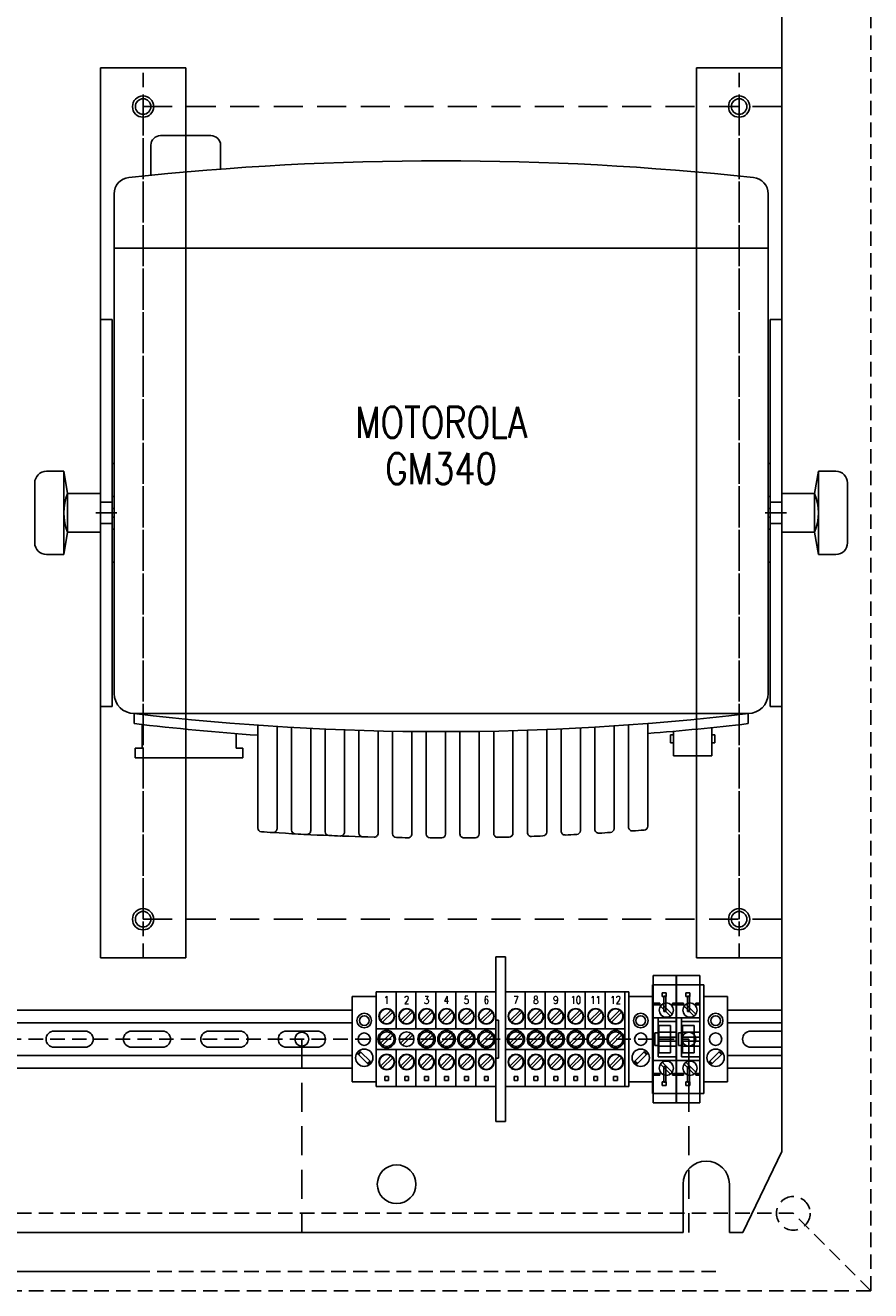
# Model space of a CAD drawing. Extents: x 40 to 2050, y 50 to 1450.
# Tile 4 of 7: x 973 to 1191, y 521 to 848. Entities that reach past the tile are written whole.
import ezdxf
from ezdxf.enums import TextEntityAlignment as Align

# ---------------------------------------------------------------- set-up
doc = ezdxf.new("R2010")
doc.units = 0
doc.header["$LTSCALE"] = 15
doc.header["$MEASUREMENT"] = 0
for name, pattern in [('DASHED', [0.75, 0.5, -0.25]), ('DASHED2', [0.375, 0.25, -0.125]), ('HIDDEN', [9.525, 6.35, -3.175])]:
    doc.linetypes.add(name, pattern=pattern)
doc.layers.get('0').update_dxf_attribs({"linetype": 'CONTINUOUS'})
doc.styles.add('SIMPLEX', font='SIMPLEX.shx', dxfattribs={"width": 0.8})

msp = doc.modelspace()

# ---------------------------------------------------------------- linework, layer by layer
at = {"linetype": 'DASHED2'}
for p, q in [((1191, 1121), (1191, 521)), ((1191, 521), (1191, 1121)), ((1002.99, 607), (1002.99, 837)), ((1157, 607), (1157, 837)), ((844, 586), (1144, 586)), ((1171, 541), (831, 541)), ((1191, 521), (1171, 541)), ((1001, 526), (1152.5, 526)), ((1191, 521), (811, 521))]:
    msp.add_line(p, q, dxfattribs=at)
for p, q in [((1168, 557), (1168, 1085)), ((995.5, 675.32), (995.5, 804.43)), ((1164.5, 675.32), (1164.5, 804.43)), ((995.5, 790.41), (1164.5, 790.41)), ((994.99, 734.75), (995.5, 734.75)), ((994.99, 709.25), (994.99, 734.75)), ((1165, 734.75), (1164.5, 734.75)), ((1165, 709.25), (1165, 734.75)), ((995.5, 726.25), (994.99, 726.25)), ((1164.5, 726.25), (1165, 726.25)), ((994.99, 723.14), (995.5, 723.14)), ((1165, 723.14), (1164.5, 723.14)), ((995.5, 720.86), (994.99, 720.86)), ((1164.5, 720.86), (1165, 720.86)), ((995.5, 717.75), (994.99, 717.75)), ((1164.5, 717.75), (1165, 717.75)), ((994.99, 709.25), (995.5, 709.25)), ((1165, 709.25), (1164.5, 709.25)), ((1000.68, 667.55), (1000.68, 670.14)), ((1000.68, 670.14), (1159.31, 670.14)), ((1002.75, 667.31), (1002.75, 661.22)), ((1032.62, 667.13), (1032.62, 640.59)), ((1128.42, 667.21), (1128.42, 640.81)), ((1133.39, 641.03), (1133.39, 667.58)), ((1159.31, 667.55), (1159.31, 670.14)), ((1027, 664.96), (1027, 661.22)), ((1037.59, 640.39), (1037.59, 666.8)), ((1041.32, 666.58), (1041.32, 640.05)), ((1046.3, 639.89), (1046.3, 666.31)), ((1050.03, 666.14), (1050.03, 639.62)), ((1055.01, 639.5), (1055.01, 665.93)), ((1058.74, 665.81), (1058.74, 639.3)), ((1063.72, 639.22), (1063.72, 665.67)), ((1067.45, 665.59), (1067.45, 639.1)), ((1072.43, 639.05), (1072.43, 665.52)), ((1076.16, 665.48), (1076.16, 639)), ((1081.14, 639), (1081.14, 665.47)), ((1084.87, 665.49), (1084.87, 639.02)), ((1089.85, 639.06), (1089.85, 665.54)), ((1093.58, 665.61), (1093.58, 639.15)), ((1098.56, 639.23), (1098.56, 665.73)), ((1102.29, 665.84), (1102.29, 639.4)), ((1107.27, 639.51), (1107.27, 666.02)), ((1111, 666.18), (1111, 639.76)), ((1115.97, 639.9), (1115.97, 666.43)), ((1119.71, 666.64), (1119.71, 640.23)), ((1124.68, 640.41), (1124.68, 666.95)), ((1139.25, 664.64), (1139.25, 662.57)), ((1140.03, 664.64), (1139.25, 664.64)), ((1140.03, 665.55), (1140.03, 659.25)), ((1149.98, 659.25), (1149.98, 666.51)), ((1149.98, 664.64), (1150.76, 664.64)), ((1150.76, 664.64), (1150.76, 662.57)), ((1000.97, 658.73), (1000.97, 661.22)), ((1000.97, 661.22), (1002.75, 661.22)), ((1027, 661.22), (1028.78, 661.22)), ((1028.78, 658.73), (1028.78, 661.22)), ((1139.25, 662.57), (1140.03, 662.57)), ((1150.76, 662.57), (1149.98, 662.57)), ((1000.97, 658.73), (1028.78, 658.73)), ((1149.98, 659.25), (1140.03, 659.25)), ((1134.75, 569.58), (1134.75, 602.42)), ((1140.75, 602.42), (1134.75, 602.42)), ((1140.75, 602.42), (1140.75, 569.58)), ((1146.85, 602.42), (1140.85, 602.42)), ((1140.85, 569.58), (1140.85, 602.42)), ((1146.85, 602.42), (1146.85, 569.58)), ((1134.65, 600), (1134.65, 572)), ((1140.75, 600), (1134.65, 600)), ((1146.85, 600), (1140.75, 600)), ((1140.75, 600), (1140.75, 572)), ((1146.85, 572), (1146.85, 600)), ((1146.85, 600), (1147.85, 600)), ((1147.85, 600), (1147.85, 572)), ((1057.05, 597), (1063.2, 597)), ((1057.05, 575), (1057.05, 597)), ((1068.35, 588.65), (1068.35, 598.25)), ((1073.5, 588.65), (1073.5, 598.25)), ((1078.65, 588.65), (1078.65, 598.25)), ((1083.8, 588.65), (1083.8, 598.25)), ((1088.95, 588.65), (1088.95, 598.25)), ((1094.1, 588), (1094.1, 598.25)), ((1094.1, 598.25), (1094.1, 573.75)), ((1096.6, 598.25), (1096.6, 573.75)), ((1101.75, 588.65), (1101.75, 598.25)), ((1101.75, 598.25), (1101.75, 588.65)), ((1106.9, 588.65), (1106.9, 598.25)), ((1112.05, 588.65), (1112.05, 598.25)), ((1117.2, 598.25), (1117.2, 588.65)), ((1122.35, 588.65), (1122.35, 598.25)), ((1127.5, 588), (1127.5, 598.25)), ((1127.5, 598.25), (1127.5, 573.75)), ((1127.5, 598.25), (1127.5, 593.4)), ((1128.5, 573.75), (1128.5, 598.25)), ((1136.55, 595.3), (1134.65, 595.3)), ((1136.55, 594.9), (1136.55, 595.3)), ((1138.15, 598), (1137.15, 598)), ((1137.15, 598), (1137.15, 597)), ((1137.15, 597), (1138.15, 597)), ((1138.04, 597.11), (1137.58, 597.11)), ((1137.58, 593.11), (1137.58, 597.11)), ((1138.04, 597.11), (1138.04, 593.11)), ((1138.15, 597), (1138.15, 598)), ((1139.75, 595.3), (1140.75, 595.3)), ((1139.75, 594.9), (1139.75, 595.3)), ((1142.65, 595.3), (1140.75, 595.3)), ((1140.75, 595.2), (1140.75, 594.9)), ((1142.65, 594.9), (1142.65, 595.3)), ((1143.25, 598), (1143.25, 597)), ((1144.25, 598), (1143.25, 598)), ((1143.25, 597), (1144.25, 597)), ((1143.68, 593.11), (1143.68, 597.11)), ((1144.14, 597.11), (1143.68, 597.11)), ((1144.14, 597.11), (1144.14, 593.11)), ((1144.25, 597), (1144.25, 598)), ((1145.85, 594.9), (1145.85, 595.3)), ((1145.85, 595.3), (1146.85, 595.3)), ((1154, 597), (1154, 575)), ((1066.98, 593.45), (1064.37, 590.84)), ((1064.87, 590.35), (1067.48, 592.96)), ((1072.13, 593.45), (1069.52, 590.84)), ((1070.02, 590.35), (1072.63, 592.96)), ((1077.28, 593.45), (1074.67, 590.84)), ((1075.17, 590.35), (1077.78, 592.96)), ((1082.43, 593.45), (1079.82, 590.84)), ((1080.32, 590.35), (1082.93, 592.96)), ((1087.58, 593.45), (1084.97, 590.84)), ((1085.47, 590.35), (1088.08, 592.96)), ((1092.73, 593.45), (1090.12, 590.84)), ((1090.62, 590.35), (1093.23, 592.96)), ((1100.38, 593.45), (1097.77, 590.84)), ((1098.27, 590.35), (1100.88, 592.96)), ((1105.53, 593.45), (1102.92, 590.84)), ((1103.42, 590.35), (1106.03, 592.96)), ((1110.68, 593.45), (1108.07, 590.84)), ((1108.57, 590.35), (1111.18, 592.96)), ((1115.83, 593.45), (1113.22, 590.84)), ((1113.72, 590.35), (1116.33, 592.96)), ((1120.98, 593.45), (1118.37, 590.84)), ((1118.87, 590.35), (1121.48, 592.96)), ((1126.13, 593.45), (1123.52, 590.84)), ((1124.02, 590.35), (1126.63, 592.96)), ((1127.5, 593.4), (1127.5, 573.75)), ((1134.65, 594.9), (1136.55, 594.9)), ((1139.26, 591.98), (1136.68, 594.56)), ((1137.14, 595.02), (1139.72, 592.44)), ((1138.04, 593.11), (1137.58, 593.11)), ((1140.75, 594.9), (1139.75, 594.9)), ((1140.75, 594.9), (1142.65, 594.9)), ((1145.36, 591.98), (1142.78, 594.56)), ((1143.24, 595.02), (1145.82, 592.44)), ((1144.14, 593.11), (1143.68, 593.11)), ((1146.85, 594.9), (1145.85, 594.9)), ((1063.2, 588.65), (1094.1, 588.65)), ((1094.1, 581.1), (1094.1, 590.9)), ((1094.8, 590.9), (1094.1, 590.9)), ((1094.8, 581.1), (1094.8, 590.9)), ((1096.6, 588.65), (1101.75, 588.65)), ((1101.75, 588.65), (1106.9, 588.65)), ((1106.9, 588.65), (1112.05, 588.65)), ((1112.05, 588.65), (1122.35, 588.65)), ((1122.35, 588.65), (1127.5, 588.65)), ((1134.65, 591.5), (1140.75, 591.5)), ((1136.05, 591.5), (1136.05, 581.4)), ((1136.05, 590.6), (1140.75, 590.6)), ((1136.25, 589.5), (1136.25, 582.5)), ((1136.25, 589.5), (1139.25, 589.5)), ((1139.25, 589.5), (1139.25, 582.5)), ((1140.75, 591.5), (1146.85, 591.5)), ((1142.15, 591.5), (1142.15, 581.4)), ((1142.15, 590.6), (1146.85, 590.6)), ((1142.35, 589.5), (1145.35, 589.5)), ((1142.35, 589.5), (1142.35, 582.5)), ((1145.35, 589.5), (1145.35, 582.5)), ((1066.98, 587.55), (1064.37, 584.94)), ((1064.87, 584.45), (1067.48, 587.06)), ((1072.13, 587.55), (1069.52, 584.94)), ((1070.02, 584.45), (1072.63, 587.06)), ((1077.28, 587.55), (1074.67, 584.94)), ((1075.17, 584.45), (1077.78, 587.06)), ((1082.43, 587.55), (1079.82, 584.94)), ((1080.32, 584.45), (1082.93, 587.06)), ((1087.58, 587.55), (1084.97, 584.94)), ((1085.47, 584.45), (1088.08, 587.06)), ((1092.73, 587.55), (1090.12, 584.94)), ((1090.62, 584.45), (1093.23, 587.06)), ((1100.38, 587.55), (1097.77, 584.94)), ((1098.27, 584.45), (1100.88, 587.06)), ((1105.53, 587.55), (1102.92, 584.94)), ((1103.42, 584.45), (1106.03, 587.06)), ((1110.68, 587.55), (1108.07, 584.94)), ((1108.57, 584.45), (1111.18, 587.06)), ((1115.83, 587.55), (1113.22, 584.94)), ((1113.72, 584.45), (1116.33, 587.06)), ((1120.98, 587.55), (1118.37, 584.94)), ((1118.87, 584.45), (1121.48, 587.06)), ((1126.13, 587.55), (1123.52, 584.94)), ((1124.02, 584.45), (1126.63, 587.06)), ((1135.25, 587.6), (1136.05, 587.6)), ((1135.25, 584.4), (1135.25, 587.6)), ((1136.05, 587.8), (1140.75, 587.8)), ((1136.05, 586.5), (1140.75, 586.5)), ((1136.05, 585.5), (1140.75, 585.5)), ((1141.35, 584.4), (1141.35, 587.6)), ((1141.35, 587.6), (1142.15, 587.6)), ((1142.15, 587.8), (1146.85, 587.8)), ((1142.15, 586.5), (1146.85, 586.5)), ((1142.15, 585.5), (1146.85, 585.5)), ((1094.1, 583.35), (1063.2, 583.35)), ((1068.35, 573.75), (1068.35, 583.35)), ((1073.5, 573.75), (1073.5, 583.35)), ((1078.65, 573.75), (1078.65, 583.35)), ((1083.8, 573.75), (1083.8, 583.35)), ((1088.95, 573.75), (1088.95, 583.35)), ((1094.1, 573.75), (1094.1, 584)), ((1101.75, 583.35), (1096.6, 583.35)), ((1106.9, 583.35), (1101.75, 583.35)), ((1101.75, 573.75), (1101.75, 583.35)), ((1101.75, 583.35), (1101.75, 573.75)), ((1112.05, 583.35), (1106.9, 583.35)), ((1106.9, 573.75), (1106.9, 583.35)), ((1122.35, 583.35), (1112.05, 583.35)), ((1112.05, 573.75), (1112.05, 583.35)), ((1117.2, 573.75), (1117.2, 583.35)), ((1122.35, 573.75), (1122.35, 583.35)), ((1127.5, 583.35), (1122.35, 583.35)), ((1127.5, 573.75), (1127.5, 584)), ((1136.05, 584.4), (1135.25, 584.4)), ((1136.05, 584.17), (1140.75, 584.15)), ((1139.25, 582.5), (1136.25, 582.5)), ((1142.15, 584.4), (1141.35, 584.4)), ((1142.15, 584.17), (1146.85, 584.15)), ((1145.35, 582.5), (1142.35, 582.5)), ((1066.98, 581.65), (1064.37, 579.04)), ((1064.87, 578.55), (1067.48, 581.16)), ((1072.13, 581.65), (1069.52, 579.04)), ((1070.02, 578.55), (1072.63, 581.16)), ((1077.28, 581.65), (1074.67, 579.04)), ((1075.17, 578.55), (1077.78, 581.16)), ((1082.43, 581.65), (1079.82, 579.04)), ((1080.32, 578.55), (1082.93, 581.16)), ((1087.58, 581.65), (1084.97, 579.04)), ((1085.47, 578.55), (1088.08, 581.16)), ((1092.73, 581.65), (1090.12, 579.04)), ((1090.62, 578.55), (1093.23, 581.16)), ((1094.1, 581.1), (1094.8, 581.1)), ((1100.38, 581.65), (1097.77, 579.04)), ((1098.27, 578.55), (1100.88, 581.16)), ((1105.53, 581.65), (1102.92, 579.04)), ((1103.42, 578.55), (1106.03, 581.16)), ((1110.68, 581.65), (1108.07, 579.04)), ((1108.57, 578.55), (1111.18, 581.16)), ((1115.83, 581.65), (1113.22, 579.04)), ((1113.72, 578.55), (1116.33, 581.16)), ((1120.98, 581.65), (1118.37, 579.04)), ((1118.87, 578.55), (1121.48, 581.16)), ((1126.13, 581.65), (1123.52, 579.04)), ((1124.02, 578.55), (1126.63, 581.16)), ((1140.75, 580.5), (1134.65, 580.5)), ((1136.05, 581.4), (1140.75, 581.4)), ((1139.26, 576.98), (1136.68, 579.56)), ((1137.14, 580.02), (1139.72, 577.44)), ((1138.04, 578.91), (1137.58, 578.91)), ((1137.58, 574.91), (1137.58, 578.91)), ((1138.04, 578.91), (1138.04, 574.91)), ((1146.85, 580.5), (1140.75, 580.5)), ((1142.15, 581.4), (1146.85, 581.4)), ((1145.36, 576.98), (1142.78, 579.56)), ((1143.24, 580.02), (1145.82, 577.44)), ((1143.68, 574.91), (1143.68, 578.91)), ((1144.14, 578.91), (1143.68, 578.91)), ((1144.14, 578.91), (1144.14, 574.91)), ((1065.43, 575.35), (1065.43, 576.35)), ((1065.43, 576.35), (1066.43, 576.35)), ((1066.43, 576.35), (1066.43, 575.35)), ((1070.58, 576.35), (1071.58, 576.35)), ((1070.58, 575.35), (1070.58, 576.35)), ((1071.58, 576.35), (1071.58, 575.35)), ((1075.73, 575.35), (1075.73, 576.35)), ((1075.73, 576.35), (1076.73, 576.35)), ((1076.73, 576.35), (1076.73, 575.35)), ((1080.88, 575.35), (1080.88, 576.35)), ((1080.88, 576.35), (1081.88, 576.35)), ((1081.88, 576.35), (1081.88, 575.35)), ((1086.03, 576.35), (1087.03, 576.35)), ((1086.03, 575.35), (1086.03, 576.35)), ((1087.03, 576.35), (1087.03, 575.35)), ((1091.18, 576.35), (1092.18, 576.35)), ((1091.18, 575.35), (1091.18, 576.35)), ((1092.18, 576.35), (1092.18, 575.35)), ((1098.83, 576.35), (1099.83, 576.35)), ((1098.83, 575.35), (1098.83, 576.35)), ((1099.83, 576.35), (1099.83, 575.35)), ((1103.98, 575.35), (1103.98, 576.35)), ((1103.98, 576.35), (1104.98, 576.35)), ((1104.98, 576.35), (1104.98, 575.35)), ((1109.13, 575.35), (1109.13, 576.35)), ((1109.13, 576.35), (1110.13, 576.35)), ((1110.13, 576.35), (1110.13, 575.35)), ((1114.28, 575.35), (1114.28, 576.35)), ((1114.28, 576.35), (1115.28, 576.35)), ((1115.28, 576.35), (1115.28, 575.35)), ((1119.43, 576.35), (1120.43, 576.35)), ((1119.43, 575.35), (1119.43, 576.35)), ((1120.43, 576.35), (1120.43, 575.35)), ((1124.58, 576.35), (1125.58, 576.35)), ((1124.58, 575.35), (1124.58, 576.35)), ((1125.58, 576.35), (1125.58, 575.35)), ((1136.55, 577.1), (1134.65, 577.1)), ((1134.65, 576.7), (1136.55, 576.7)), ((1136.55, 576.7), (1136.55, 577.1)), ((1139.75, 576.7), (1139.75, 577.1)), ((1139.75, 577.1), (1140.75, 577.1)), ((1140.75, 576.7), (1139.75, 576.7)), ((1142.65, 577.1), (1140.75, 577.1)), ((1140.75, 576.7), (1142.65, 576.7)), ((1142.65, 576.7), (1142.65, 577.1)), ((1145.85, 577.1), (1146.85, 577.1)), ((1145.85, 576.7), (1145.85, 577.1)), ((1146.85, 576.7), (1145.85, 576.7)), ((1063.2, 575), (1057.05, 575)), ((1066.43, 575.35), (1065.43, 575.35)), ((1071.58, 575.35), (1070.58, 575.35)), ((1076.73, 575.35), (1075.73, 575.35)), ((1081.88, 575.35), (1080.88, 575.35)), ((1087.03, 575.35), (1086.03, 575.35)), ((1092.18, 575.35), (1091.18, 575.35)), ((1099.83, 575.35), (1098.83, 575.35)), ((1104.98, 575.35), (1103.98, 575.35)), ((1110.13, 575.35), (1109.13, 575.35)), ((1115.28, 575.35), (1114.28, 575.35)), ((1120.43, 575.35), (1119.43, 575.35)), ((1125.58, 575.35), (1124.58, 575.35)), ((1138.15, 575), (1137.15, 575)), ((1137.15, 575), (1137.15, 574)), ((1137.15, 574), (1138.15, 574)), ((1138.04, 574.91), (1137.58, 574.91)), ((1138.15, 574), (1138.15, 575)), ((1143.25, 575), (1143.25, 574)), ((1144.25, 575), (1143.25, 575)), ((1143.25, 574), (1144.25, 574)), ((1144.14, 574.91), (1143.68, 574.91)), ((1144.25, 574), (1144.25, 575)), ((1134.65, 572), (1140.75, 572)), ((1140.75, 569.58), (1134.75, 569.58)), ((1140.75, 572), (1146.85, 572)), ((1146.85, 569.58), (1140.85, 569.58)), ((1146.85, 572), (1147.85, 572)), ((1168, 557), (1158, 536)), ((1142.5, 548.5), (1142.5, 536)), ((1154.5, 548.5), (1154.5, 536)), ((859.5, 536), (1142.5, 536)), ((1158, 536), (1154.5, 536)), ((1154.5, 536), (1158, 536)), ((1001, 526), (849.5, 526))]:
    msp.add_line(p, q)
at = {"linetype": 'Continuous'}
for p, q in [((991.99, 607), (991.99, 837)), ((991.99, 837), (1013.99, 837)), ((1013.99, 607), (1013.99, 837)), ((1168, 837), (1146, 837)), ((1146, 607), (1146, 837)), ((1168, 607), (1168, 837)), ((1007.5, 819.5), (1020.5, 819.5)), ((1005, 809.26), (1005, 817)), ((1023, 817), (1023, 810.84)), ((994.99, 772), (991.99, 772)), ((994.99, 772), (994.99, 672)), ((1165, 772), (1165, 672)), ((1165, 772), (1168, 772)), ((977.99, 732.75), (982.49, 732.75)), ((982.49, 732.75), (982.49, 711.25)), ((983.49, 727), (982.49, 732.75)), ((1176.5, 727), (1177.5, 732.75)), ((1182, 732.75), (1177.5, 732.75)), ((1177.5, 732.75), (1177.5, 711.25)), ((974.99, 729.75), (974.99, 714.25)), ((1185, 729.75), (1185, 714.25)), ((991.99, 727), (983.49, 727)), ((983.49, 727), (983.49, 717)), ((991.99, 717), (991.99, 727)), ((1168, 727), (1176.5, 727)), ((1168, 717), (1168, 727)), ((1176.5, 727), (1176.5, 717)), ((996.24, 722), (990.74, 722)), ((1163.75, 722), (1169.25, 722)), ((983.49, 717), (982.49, 711.25)), ((983.49, 717), (991.99, 717)), ((1176.5, 717), (1168, 717)), ((1176.5, 717), (1177.5, 711.25)), ((977.99, 711.25), (982.49, 711.25)), ((1182, 711.25), (1177.5, 711.25)), ((994.99, 672), (991.99, 672)), ((1165, 672), (1168, 672)), ((991.99, 607), (1013.99, 607)), ((1094.1, 607.25), (1096.6, 607.25)), ((1094.1, 590.9), (1094.1, 607.25)), ((1096.6, 607.25), (1096.6, 564.75)), ((1168, 607), (1146, 607)), ((1094.1, 598.25), (1063.2, 598.25)), ((1063.2, 598.25), (1063.2, 573.75)), ((1128.5, 598.25), (1096.6, 598.25)), ((1134.65, 597), (1128.5, 597)), ((1134.65, 575), (1134.65, 597)), ((1154, 597), (1147.85, 597)), ((916.6, 593.5), (1057.05, 593.5)), ((1154, 593.5), (1168, 593.5)), ((1168, 578.5), (1168, 593.5)), ((916.6, 590.25), (1057.05, 590.25)), ((1154, 590.25), (1168, 590.25)), ((988, 588.1), (980, 588.1)), ((1008, 588.1), (1000, 588.1)), ((1028, 588.1), (1020, 588.1)), ((1048, 588.1), (1040, 588.1)), ((1168, 588.1), (1160, 588.1)), ((980, 583.9), (988, 583.9)), ((1000, 583.9), (1008, 583.9)), ((1020, 583.9), (1028, 583.9)), ((1040, 583.9), (1048, 583.9)), ((1059.26, 582.7), (1058.62, 582.07)), ((1058.64, 582.33), (1058.99, 582.68)), ((1061.62, 580.35), (1059.28, 582.68)), ((1130.08, 580.35), (1132.42, 582.68)), ((1132.44, 582.7), (1133.08, 582.07)), ((1133.06, 582.33), (1132.71, 582.68)), ((1149.43, 580.35), (1151.77, 582.68)), ((1151.79, 582.7), (1152.43, 582.07)), ((1152.41, 582.33), (1152.06, 582.68)), ((1160, 583.9), (1168, 583.9)), ((1057.05, 581.75), (916.6, 581.75)), ((1058.64, 582.05), (1060.98, 579.71)), ((1061.63, 580.33), (1060.99, 579.7)), ((1061.26, 579.71), (1061.62, 580.06)), ((1094.1, 564.75), (1094.1, 581.1)), ((1130.07, 580.33), (1130.71, 579.7)), ((1130.44, 579.71), (1130.08, 580.06)), ((1133.06, 582.05), (1130.72, 579.71)), ((1149.42, 580.33), (1150.06, 579.7)), ((1149.79, 579.71), (1149.43, 580.06)), ((1152.41, 582.05), (1150.07, 579.71)), ((1168, 581.75), (1154, 581.75)), ((916.6, 578.5), (1057.05, 578.5)), ((1154, 578.5), (1168, 578.5)), ((1063.2, 573.75), (1088.95, 573.75)), ((1088.95, 573.75), (1094.1, 573.75)), ((1096.6, 573.75), (1128.5, 573.75)), ((1128.5, 575), (1134.65, 575)), ((1147.85, 575), (1154, 575)), ((1096.6, 564.75), (1094.1, 564.75))]:
    msp.add_line(p, q, dxfattribs=at)
at = {"linetype": 'DASHED'}
for p, q in [((1002.99, 617), (1002.99, 828.8)), ((1157, 617), (1157, 828.8)), ((1002.99, 827), (1168, 827)), ((1002.99, 617), (1168, 617)), ((1044, 586), (1044, 536)), ((1144, 586), (1144, 536))]:
    msp.add_line(p, q, dxfattribs=at)
at = {"linetype": 'HIDDEN'}
for p, q in [((994.99, 724.75), (991.99, 724.75)), ((1165, 724.75), (1168, 724.75)), ((994.99, 719.25), (991.99, 719.25)), ((1165, 719.25), (1168, 719.25))]:
    msp.add_line(p, q, dxfattribs=at)
at = {"color": 7}
for p, q in [((1140.75, 572), (1140.75, 600)), ((1146.85, 572), (1146.85, 600)), ((1134.65, 595.2), (1134.65, 594.9))]:
    msp.add_line(p, q, dxfattribs=at)
at = {"linetype": 'Continuous'}
for centre, radius in [((1002.99, 827), 2.75), ((1002.99, 827), 2), ((1157, 827), 2.75), ((1157, 827), 2), ((1002.99, 617), 2.75), ((1002.99, 617), 2), ((1157, 617), 2.75), ((1157, 617), 2), ((1060.13, 590.8), 1.89), ((1060.13, 590.8), 1.25), ((1131.58, 590.8), 1.89), ((1131.58, 590.8), 1.25), ((1150.93, 590.8), 1.89), ((1150.93, 590.8), 1.25), ((1060.13, 586), 1.6), ((1131.58, 586), 1.6), ((1150.93, 586), 1.6), ((1060.13, 581.2), 2.25), ((1131.58, 581.2), 2.25), ((1150.93, 581.2), 2.25)]:
    msp.add_circle(centre, radius, dxfattribs=at)
for centre, radius in [((1138.2, 593.5), 1.85), ((1144.3, 593.5), 1.85), ((1065.93, 591.9), 2), ((1065.93, 591.9), 1.9), ((1071.08, 591.9), 2), ((1071.08, 591.9), 1.9), ((1076.23, 591.9), 2), ((1076.23, 591.9), 1.9), ((1081.38, 591.9), 2), ((1081.38, 591.9), 1.9), ((1086.53, 591.9), 2), ((1086.53, 591.9), 1.9), ((1091.68, 591.9), 2), ((1091.68, 591.9), 1.9), ((1099.33, 591.9), 2), ((1099.33, 591.9), 1.9), ((1104.48, 591.9), 2), ((1104.48, 591.9), 1.9), ((1109.63, 591.9), 2), ((1109.63, 591.9), 1.9), ((1114.78, 591.9), 2), ((1114.78, 591.9), 1.9), ((1119.93, 591.9), 2), ((1119.93, 591.9), 1.9), ((1125.08, 591.9), 2), ((1125.08, 591.9), 1.9), ((1044, 586), 1.8), ((1065.93, 586), 2.25), ((1065.93, 586), 1.9), ((1071.08, 586), 1.9), ((1076.23, 586), 2.25), ((1076.23, 586), 1.9), ((1081.38, 586), 2.25), ((1081.38, 586), 1.9), ((1086.53, 586), 2.25), ((1086.53, 586), 1.9), ((1091.68, 586), 2.25), ((1091.68, 586), 1.9), ((1099.33, 586), 2.25), ((1099.33, 586), 1.9), ((1104.48, 586), 2.25), ((1104.48, 586), 1.9), ((1109.63, 586), 2.25), ((1109.63, 586), 1.9), ((1114.78, 586), 2.25), ((1114.78, 586), 1.9), ((1119.93, 586), 2.25), ((1119.93, 586), 1.9), ((1125.08, 586), 2.25), ((1125.08, 586), 1.9), ((1144, 586), 1.8), ((1065.93, 580.1), 2), ((1071.08, 580.1), 2), ((1076.23, 580.1), 2), ((1081.38, 580.1), 2), ((1086.53, 580.1), 2), ((1091.68, 580.1), 2), ((1099.33, 580.1), 2), ((1104.48, 580.1), 2), ((1109.63, 580.1), 2), ((1114.78, 580.1), 2), ((1119.93, 580.1), 2), ((1125.08, 580.1), 2), ((1065.93, 580.1), 1.9), ((1071.08, 580.1), 1.9), ((1076.23, 580.1), 1.9), ((1081.38, 580.1), 1.9), ((1086.53, 580.1), 1.9), ((1091.68, 580.1), 1.9), ((1099.33, 580.1), 1.9), ((1104.48, 580.1), 1.9), ((1109.63, 580.1), 1.9), ((1114.78, 580.1), 1.9), ((1119.93, 580.1), 1.9), ((1125.08, 580.1), 1.9), ((1138.2, 578.5), 1.85), ((1144.3, 578.5), 1.85), ((1068.5, 548.5), 5)]:
    msp.add_circle(centre, radius)
at = {"linetype": 'DASHED2'}
msp.add_circle((1171, 541), 4.35, dxfattribs=at)
at = {"linetype": 'Continuous'}
for centre, radius, start, end in [((1007.5, 817), 2.5, 90, 180), ((1020.5, 817), 2.5, 0, 90), ((977.99, 729.75), 3, 90, 180), ((1182, 729.75), 3, 0, 90), ((995.49, 722), 13, 157.3801, 202.6199), ((1164.5, 722), 13, 337.3801, 22.6199), ((977.99, 714.25), 3, 180, 270), ((1182, 714.25), 3, 270, 0), ((980, 586), 2.1, 90, 270), ((988, 586), 2.1, 270, 90), ((1000, 586), 2.1, 90, 270), ((1008, 586), 2.1, 270, 90), ((1020, 586), 2.1, 90, 270), ((1028, 586), 2.1, 270, 90), ((1040, 586), 2.1, 90, 270), ((1048, 586), 2.1, 270, 90), ((1064.45, 588.08), 0.3, 305.3403, 336.9862), ((1160, 586), 2.1, 90, 270), ((1058.78, 582.19), 0.2, 135, 225), ((1059.14, 582.54), 0.2, 45, 135), ((1064.45, 583.92), 0.3, 23.0138, 54.6597), ((1132.56, 582.54), 0.2, 45, 135), ((1132.92, 582.19), 0.2, 315, 45), ((1151.91, 582.54), 0.2, 45, 135), ((1152.27, 582.19), 0.2, 315, 45), ((1061.12, 579.85), 0.2, 225, 315), ((1061.47, 580.2), 0.2, 315, 45), ((1130.23, 580.2), 0.2, 135, 225), ((1130.58, 579.85), 0.2, 225, 315), ((1149.58, 580.2), 0.2, 135, 225), ((1149.93, 579.85), 0.2, 225, 315)]:
    msp.add_arc(centre, radius, start, end, dxfattribs=at)
for centre, radius, start, end in [((1080, 59.26), 753.74, 83.8545, 96.1455), ((999.76, 804.43), 4.27, 96.1455, 180), ((1160.23, 804.43), 4.27, 0, 83.8545), ((1000.68, 675.32), 5.18, 180, 270), ((1159.31, 675.32), 5.18, 270, 0), ((1080, 1341.99), 676.52, 263.26708, 276.73292), ((1080, 1339.4), 676.52, 263.26708, 265.98381), ((1080, 1339.4), 676.52, 274.5269, 276.73292), ((1132.39, 641.03), 1, 274.4485, 0), ((1033.62, 640.59), 1, 180, 266.0629), ((1080, 1314.52), 676.52, 266.06288, 266.31591), ((1036.59, 640.39), 1, 266.3159, 0), ((1080, 1314.52), 676.52, 266.31591, 268.53437), ((1042.32, 640.05), 1, 180, 266.803), ((1080, 1314.52), 676.52, 266.80301, 267.05585), ((1045.3, 639.89), 1, 267.0558, 0), ((1051.03, 639.62), 1, 180, 267.5426), ((1080, 1314.52), 676.52, 267.54261, 267.79529), ((1054.01, 639.5), 1, 267.7953, 0), ((1059.74, 639.3), 1, 180, 268.2818), ((1062.72, 639.22), 1, 268.5344, 0), ((1068.45, 639.1), 1, 180, 269.0207), ((1080, 1314.52), 676.52, 269.0207, 269.2732), ((1071.43, 639.05), 1, 269.2732, 0), ((1077.16, 639), 1, 180, 269.7594), ((1080, 1314.52), 676.52, 269.75944, 270.01192), ((1080.14, 639), 1, 270.0119, 0), ((1085.87, 639.02), 1, 180, 270.4981), ((1080, 1314.52), 676.52, 270.49814, 270.75063), ((1088.85, 639.06), 1, 270.7506, 0), ((1094.58, 639.15), 1, 180, 271.2369), ((1080, 1314.52), 676.52, 271.23692, 271.48947), ((1097.56, 639.23), 1, 271.4895, 0), ((1103.29, 639.4), 1, 180, 271.9759), ((1080, 1314.52), 676.52, 271.97591, 272.22856), ((1106.27, 639.51), 1, 272.2286, 0), ((1112, 639.76), 1, 180, 272.7152), ((1080, 1314.52), 676.52, 272.71523, 272.96801), ((1114.97, 639.9), 1, 272.968, 0), ((1120.71, 640.23), 1, 180, 273.455), ((1080, 1314.52), 676.52, 273.455, 273.70797), ((1123.68, 640.41), 1, 273.708, 360), ((1129.42, 640.81), 1, 180, 274.1953), ((1080, 1314.52), 676.52, 274.19535, 274.44854), ((1148.5, 548.5), 6, 0, 180)]:
    msp.add_arc(centre, radius, start, end)

# ---------------------------------------------------------------- texts
at = {"style": 'SIMPLEX', "width": 0.8}
for s, p in [('MOTOROLA', (1080, 741.43)), ('GM340', (1080, 729.43))]:
    msp.add_text(s, height=8, dxfattribs=at).set_placement(p, align=Align.CENTER)
at = {"linetype": 'Continuous', "style": 'SIMPLEX', "width": 0.8}
for s, p in [('1', (1065.94, 596.13)), ('2', (1071.09, 596.13)), ('3', (1076.24, 596.13)), ('4', (1081.39, 596.13)), ('5', (1086.54, 596.13)), ('6', (1091.69, 596.13)), ('7', (1099.34, 596.13)), ('8', (1104.49, 596.13)), ('9', (1109.64, 596.13)), ('10', (1114.79, 596.13)), ('11', (1119.94, 596.13)), ('12', (1125.09, 596.13))]:
    msp.add_text(s, height=2, dxfattribs=at).set_placement(p, align=Align.MIDDLE)

doc.saveas('drawing.dxf')
